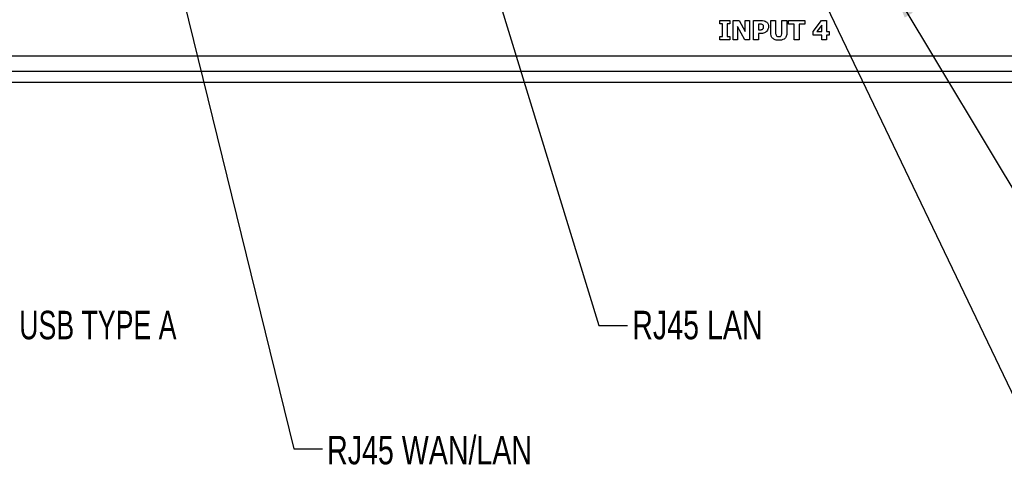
# Model space of a CAD drawing. Header units: millimetres. Extents: x 19 to 844, y 7 to 552.
# Tile 12 of 63: x 295 to 404, y 88 to 138. Entities that reach past the tile are written whole.
import ezdxf

# ---------------------------------------------------------------- set-up
doc = ezdxf.new("R2010")
doc.units = ezdxf.units.MM
doc.styles.add('SLDTEXTSTYLE2', font='TXT', dxfattribs={"width": 0.7})
doc.styles.add('SLDTEXTSTYLE3', font='TXT', dxfattribs={"width": 0.75})
doc.dimstyles.new('SLDDIMSTYLE2', dxfattribs={"dimtxt": 0.18, "dimasz": 1.016, "dimexe": 0, "dimexo": 0.0625, "dimgap": 0, "dimtad": 0, "dimtih": 1, "dimtoh": 1, "dimdec": 0, "dimrnd": 1e-09, "dimzin": 0, "dimdsep": 46, "dimtxsty": 'Standard', "dimblk1": 'DOT', "dimblk2": 'DOT', "dimsah": 1, "dimcen": 0.09, "dimadec": 0, "dimazin": 0, "dimtfac": 1.016, "dimtdec": 0, "dimtofl": 0, "dimtmove": 0, "dimatfit": 3, "dimldrblk": 'DOT', "dimfxl": 1, "dimfrac": 2, "dimtolj": 1, "dimtzin": 0, "dimarcsym": 0})
doc.dimstyles.new('SLDDIMSTYLE3', dxfattribs={"dimtxt": 0.18, "dimasz": 3.175, "dimexe": 0, "dimexo": 0.0625, "dimgap": 0, "dimtad": 0, "dimtih": 1, "dimtoh": 1, "dimdec": 0, "dimrnd": 1e-09, "dimzin": 0, "dimdsep": 46, "dimtxsty": 'Standard', "dimsah": 1, "dimcen": 0.09, "dimadec": 0, "dimazin": 0, "dimtfac": 3.175, "dimtdec": 0, "dimtofl": 0, "dimtmove": 0, "dimatfit": 3, "dimfxl": 1, "dimfrac": 2, "dimtolj": 1, "dimtzin": 0, "dimarcsym": 0})

# ---------------------------------------------------------------- blocks, each defined once
blk = doc.blocks.new('_Dot')
at = {"color": 0, "linetype": 'ByBlock', "lineweight": -2}
blk.add_line((-0.5, 0), (-1, 0), dxfattribs=at)
at = {"color": 0, "linetype": 'ByBlock', "const_width": 0.5}
blk.add_lwpolyline([(-0.25, 0, 1), (0.25, 0, 1)], format="xyb", close=True, dxfattribs=at)

msp = doc.modelspace()

# ---------------------------------------------------------------- linework, layer by layer
at = {"color": 7, "linetype": 'Continuous', "lineweight": 25}
for p, q in [((372.47, 137.882), (373.617, 137.882)), ((372.47, 137.5), (372.47, 137.882)), ((372.771, 137.5), (372.47, 137.5)), ((372.771, 136.107), (372.771, 137.5)), ((373.617, 137.5), (373.317, 137.5)), ((373.317, 137.5), (373.317, 136.107)), ((373.617, 137.882), (373.617, 137.5)), ((373.973, 135.724), (373.973, 137.882)), ((373.973, 137.882), (374.632, 137.882)), ((375.285, 135.724), (374.464, 137.229)), ((374.464, 137.229), (374.464, 135.724)), ((374.632, 137.882), (375.311, 136.646)), ((375.311, 136.646), (375.311, 137.882)), ((375.311, 137.882), (375.803, 137.882)), ((375.803, 137.882), (375.803, 135.724)), ((376.24, 135.724), (376.24, 137.882)), ((376.24, 137.882), (377.08, 137.882)), ((376.786, 137.473), (376.786, 136.844)), ((376.865, 137.473), (376.786, 137.473)), ((378.152, 136.498), (378.152, 137.882)), ((378.152, 137.882), (378.698, 137.882)), ((378.698, 137.882), (378.698, 136.527)), ((379.409, 137.882), (379.955, 137.882)), ((379.409, 136.527), (379.409, 137.882)), ((379.955, 137.882), (379.955, 136.5)), ((380.146, 137.473), (380.146, 137.882)), ((380.146, 137.882), (381.949, 137.882)), ((380.774, 137.473), (380.146, 137.473)), ((380.774, 135.724), (380.774, 137.473)), ((381.949, 137.473), (381.321, 137.473)), ((381.321, 137.473), (381.321, 135.724)), ((381.949, 137.882), (381.949, 137.473)), ((382.878, 136.667), (383.816, 137.882)), ((383.834, 137.366), (383.284, 136.653)), ((383.816, 137.882), (384.353, 137.882)), ((383.834, 136.653), (383.834, 137.366)), ((384.353, 137.882), (384.353, 136.653)), ((372.47, 135.724), (372.47, 136.107)), ((372.47, 136.107), (372.771, 136.107)), ((373.317, 136.107), (373.617, 136.107)), ((373.617, 136.107), (373.617, 135.724)), ((376.786, 136.844), (376.825, 136.844)), ((377.07, 136.435), (376.786, 136.435)), ((376.786, 136.435), (376.786, 135.724)), ((382.878, 136.243), (382.878, 136.667)), ((383.834, 136.243), (382.878, 136.243)), ((383.284, 136.653), (383.834, 136.653)), ((383.834, 135.724), (383.834, 136.243)), ((384.353, 136.653), (384.653, 136.653)), ((384.653, 136.243), (384.353, 136.243)), ((384.353, 136.243), (384.353, 135.724)), ((384.653, 136.653), (384.653, 136.243)), ((373.617, 135.724), (372.47, 135.724)), ((374.464, 135.724), (373.973, 135.724)), ((375.803, 135.724), (375.285, 135.724)), ((376.786, 135.724), (376.24, 135.724)), ((381.321, 135.724), (380.774, 135.724)), ((384.353, 135.724), (383.834, 135.724)), ((139.437, 133.95), (576.557, 133.95)), ((139.632, 132.224), (576.361, 132.224)), ((246.497, 132.224), (577.533, 132.224)), ((246.497, 131.01), (577.533, 131.01)), ((315.247, 131.01), (315.247, 130.96)), ((317.997, 130.96), (315.247, 130.96)), ((320.747, 130.96), (317.997, 130.96)), ((320.747, 130.96), (320.747, 131.01)), ((393.247, 131.01), (393.247, 130.96)), ((395.997, 130.96), (393.247, 130.96)), ((398.747, 130.96), (395.997, 130.96)), ((398.747, 130.96), (398.747, 131.01))]:
    msp.add_line(p, q, dxfattribs=at)
for points, knots in [([(377.209, 137.43), (377.146, 137.447), (377.033, 137.476), (376.916, 137.474), (376.865, 137.473)], [0, 0, 0, 0, 0.5584946, 1, 1, 1, 1]), ([(377.08, 137.882), (377.193, 137.88), (377.394, 137.875), (377.572, 137.782), (377.65, 137.741)], [0, 0, 0, 0, 0.5605504, 1, 1, 1, 1]), ([(377.36, 137.19), (377.358, 137.218), (377.354, 137.274), (377.308, 137.367), (377.247, 137.407), (377.209, 137.43)], [0, 0, 0, 0, 0.2813989, 0.5623849, 1, 1, 1, 1]), ([(377.264, 136.929), (377.283, 136.948), (377.32, 136.987), (377.358, 137.078), (377.359, 137.147), (377.36, 137.19)], [0, 0, 0, 0, 0.2801776, 0.5597024, 1, 1, 1, 1]), ([(377.65, 137.741), (377.695, 137.704), (377.786, 137.631), (377.888, 137.444), (377.899, 137.295), (377.906, 137.203)], [0, 0, 0, 0, 0.2801333, 0.5603719, 1, 1, 1, 1]), ([(377.906, 137.203), (377.898, 137.097), (377.884, 136.908), (377.77, 136.757), (377.72, 136.69)], [0, 0, 0, 0, 0.5603369, 1, 1, 1, 1]), ([(376.825, 136.844), (376.875, 136.844), (376.965, 136.843), (377.054, 136.852), (377.093, 136.856)], [0, 0, 0, 0, 0.5601156, 1, 1, 1, 1]), ([(377.454, 136.506), (377.384, 136.482), (377.259, 136.44), (377.128, 136.436), (377.07, 136.435)], [0, 0, 0, 0, 0.559737, 1, 1, 1, 1]), ([(377.093, 136.856), (377.128, 136.863), (377.189, 136.877), (377.241, 136.913), (377.264, 136.929)], [0, 0, 0, 0, 0.5604865, 1, 1, 1, 1]), ([(377.72, 136.69), (377.676, 136.648), (377.596, 136.573), (377.497, 136.526), (377.454, 136.506)], [0, 0, 0, 0, 0.5599635, 1, 1, 1, 1]), ([(379.053, 135.67), (378.922, 135.677), (378.662, 135.692), (378.333, 135.886), (378.17, 136.191), (378.158, 136.396), (378.152, 136.498)], [0, 0, 0, 0, 0.2808097, 0.5594579, 0.7792219, 1, 1, 1, 1]), ([(378.698, 136.527), (378.701, 136.466), (378.706, 136.345), (378.768, 136.178), (378.908, 136.087), (379.004, 136.082), (379.053, 136.08)], [0, 0, 0, 0, 0.2813153, 0.560547, 0.7794363, 1, 1, 1, 1]), ([(379.053, 136.08), (379.094, 136.082), (379.175, 136.086), (379.291, 136.139), (379.399, 136.288), (379.405, 136.429), (379.409, 136.527)], [0, 0, 0, 0, 0.1875086, 0.3740681, 0.5604924, 1, 1, 1, 1]), ([(379.955, 136.5), (379.945, 136.368), (379.926, 136.105), (379.68, 135.805), (379.36, 135.684), (379.155, 135.675), (379.053, 135.67)], [0, 0, 0, 0, 0.2802564, 0.5584025, 0.778809, 1, 1, 1, 1])]:
    msp.add_open_spline(points, degree=3, knots=knots, dxfattribs=at)

# ---------------------------------------------------------------- texts
at = {"color": 7, "linetype": 'Continuous', "lineweight": 0, "char_height": 3.175, "attachment_point": 1}
for s, insert, style in [('USB TYPE A', (294.47, 105.532), 'SLDTEXTSTYLE2'), ('RJ45 LAN', (362.736, 105.532), 'SLDTEXTSTYLE3'), ('USB TYPE B', (272.671, 91.597), 'SLDTEXTSTYLE2'), ('RJ45 WAN/LAN', (328.751, 91.597), 'SLDTEXTSTYLE3')]:
    msp.add_mtext(s, dxfattribs=dict(at, insert=insert, style=style))

# ---------------------------------------------------------------- leaders
at = {"color": 7, "linetype": 'Continuous', "lineweight": 0}
for points, dimstyle in [([(382.784, 142.806), (408.007, 90.138), (411.182, 90.138)], 'SLDDIMSTYLE2'), ([(312.803, 140.038), (325.05, 90.138), (328.225, 90.138)], 'SLDDIMSTYLE2'), ([(347.957, 139.945), (359.023, 103.908), (362.198, 103.908)], 'SLDDIMSTYLE2'), ([(391.889, 141.194), (414.214, 103.908), (417.389, 103.908)], 'SLDDIMSTYLE3')]:
    msp.add_leader(points, dimstyle=dimstyle, dxfattribs=at)

doc.saveas('drawing.dxf')
